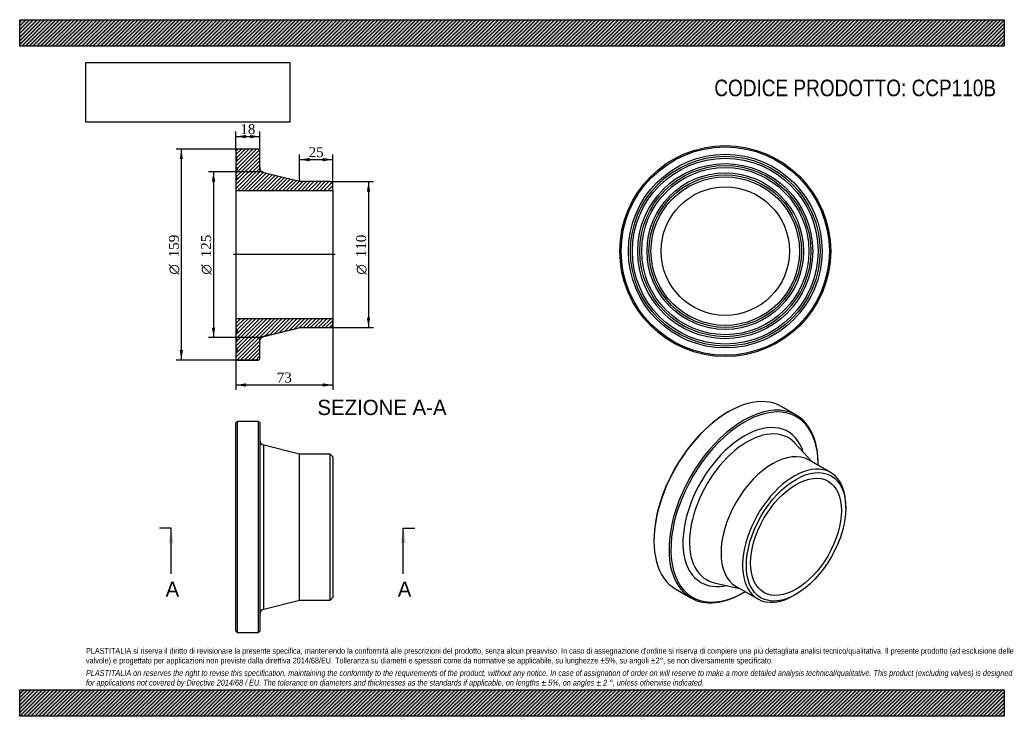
# Model space of a CAD drawing. Header units: millimetres. Extents: x 0 to 742, y 0 to 525.
import ezdxf
from ezdxf.enums import TextEntityAlignment as Align
from ezdxf.lldxf.tags import DXFTag

# ---------------------------------------------------------------- set-up
doc = ezdxf.new("R2010")
doc.units = ezdxf.units.MM
doc.header["$LTSCALE"] = 2.5
for name, color, linetype in [('CCP110B', 7, 'Continuous'), ('Default', 7, 'Continuous'), ('DV4_Default', 7, 'Continuous')]:
    doc.layers.add(name, color=color, linetype=linetype)
doc.styles.add('SEACAD_Solid_Edge_ANSI', font='seans.ttf')
doc.styles.add('SEACAD_Solid_Edge_ANSI1_Symbols', font='semeca1.ttf')
doc.styles.add('SEACAD_Times_New_Roman', font='times.ttf')
tags = doc.linetypes.add('CENTER2', pattern=[28.575, 19.05, -3.175, 3.175, -3.175]).pattern_tags.tags
tags[10:11] = [DXFTag(74, 4), DXFTag(75, 0), DXFTag(340, '0'), DXFTag(46, 0.0), DXFTag(50, 0.0), DXFTag(44, 0.0), DXFTag(45, 0.0)]
tags[8:9] = [DXFTag(74, 4), DXFTag(75, 0), DXFTag(340, '0'), DXFTag(46, 0.0), DXFTag(50, 0.0), DXFTag(44, 0.0), DXFTag(45, 0.0)]
tags[6:7] = [DXFTag(74, 4), DXFTag(75, 0), DXFTag(340, '0'), DXFTag(46, 0.0), DXFTag(50, 0.0), DXFTag(44, 0.0), DXFTag(45, 0.0)]
tags[4:5] = [DXFTag(74, 4), DXFTag(75, 0), DXFTag(340, '0'), DXFTag(46, 0.0), DXFTag(50, 0.0), DXFTag(44, 0.0), DXFTag(45, 0.0)]
doc.dimstyles.new('ANSImm', dxfattribs={"dimtxt": 7.5, "dimasz": 7.5, "dimexe": 3.75, "dimexo": 0, "dimgap": 1.875, "dimtad": 1, "dimdsep": 46, "dimtxsty": 'SEACAD_Times_New_Roman', "dimblk1": '_SE_FILLED', "dimblk2": '_SE_FILLED', "dimsah": 1, "dimcen": 3.75, "dimazin": 0, "dimtfac": 0.85, "dimtdec": 3, "dimtofl": 0, "dimtmove": 0, "dimatfit": 3, "dimfxl": 1, "dimarcsym": 0})
picture_1 = doc.add_image_def('image1.jpg', size_in_pixel=(4302, 1260))

# ---------------------------------------------------------------- blocks, each defined once
blk = doc.blocks.new('SE')
at = {"layer": 'CCP110B', "color": 7, "linetype": 'Continuous'}
for p, q in [((164.09, 222.06), (163.09, 221.06)), ((163.09, 64.06), (163.09, 221.06)), ((164.09, 222.06), (164.09, 63.06)), ((180.09, 222.06), (164.09, 222.06)), ((180.09, 63.06), (180.09, 222.06)), ((181.09, 221.06), (180.09, 222.06)), ((181.09, 221.06), (181.09, 64.06)), ((184.12, 80.82), (184.12, 204.3)), ((211.09, 197.56), (184.12, 204.3)), ((211.09, 87.56), (211.09, 197.56)), ((234.09, 197.56), (211.09, 197.56)), ((234.09, 87.56), (234.09, 197.56)), ((236.09, 195.56), (234.09, 197.56)), ((236.09, 195.56), (236.09, 89.56)), ((234.09, 87.56), (236.09, 89.56)), ((184.12, 80.82), (211.09, 87.56)), ((211.09, 87.56), (234.09, 87.56)), ((163.09, 64.06), (164.09, 63.06)), ((164.09, 63.06), (180.09, 63.06)), ((180.09, 63.06), (181.09, 64.06))]:
    blk.add_line(p, q, dxfattribs=at)
for centre, start, end in [((185.09, 208.18), 180, 255.96376), ((185.09, 76.94), 104.03624, 180)]:
    blk.add_arc(centre, 4, start, end, dxfattribs=at)
blk = doc.blocks.new('SE1')
at = {"layer": 'CCP110B', "color": 7, "linetype": 'Continuous'}
for p, q in [((585.6, 226.97), (574.28, 233.5)), ((534.53, 229.56), (533.82, 229.16)), ((597.72, 191.68), (584.54, 205.95)), ((611.53, 183.71), (595.27, 193.1)), ((602.06, 189.76), (602.06, 190.58)), ((622.92, 156.9), (622.92, 158.53)), ((478.32, 133.01), (478.32, 132.2)), ((523.77, 100.7), (542.72, 96.42)), ((540.27, 97.83), (556.53, 88.44)), ((494.78, 95.8), (506.1, 89.27)), ((545.85, 93.21), (546.55, 93.62)), ((584.03, 91.17), (585.44, 91.98))]:
    blk.add_line(p, q, dxfattribs=at)
for centre, major_axis, start_param, end_param in [((534.53, 164.65), (39.75, 68.85), 0, 3.141593), ((545.85, 158.12), (-39.75, -68.85), 2.356194, 6.283185), ((546.55, 157.71), (39.25, 67.98), 0, 3.936099), ((533.82, 165.06), (-39.25, -67.98), 3.926991, 5.497787), ((546.55, 157.71), (39.25, 67.98), 5.488679, 6.283185), ((546.55, 157.71), (-32.81, -56.83), 2.654128, 6.283185), ((548.69, 156.48), (-30.87, -53.47), 2.965249, 6.283185), ((567.77, 145.46), (-27.5, -47.63), 3.141593, 6.283185), ((548.69, 156.48), (-30.87, -53.47), -3.319303, -3.317936), ((584.03, 136.08), (-27.5, -47.63), 2.356194, 6.283185), ((546.55, 157.71), (-32.81, -56.83), 0, 0.487465), ((548.69, 156.48), (-30.87, -53.47), 0, 0.175355), ((548.69, 156.48), (-30.87, -53.47), 0.175355, 0.177711), ((545.85, 158.12), (-39.75, -68.85), 0, 0.785398), ((584.03, 136.08), (-27.5, -47.63), 0, 0.785398)]:
    blk.add_ellipse(centre, major_axis=major_axis, ratio=0.57735, start_param=start_param, end_param=end_param, dxfattribs=at)
for major_axis in [(26.5, 45.9), (-24.2, -41.92)]:
    blk.add_ellipse((585.44, 135.26), major_axis=major_axis, ratio=0.57735, dxfattribs=at)
blk = doc.blocks.new('SE2')
at = {"layer": 'CCP110B', "color": 7, "linetype": 'Continuous'}
for radius in [79.5, 78.5, 73, 71.5, 70, 66, 64.5, 63, 59, 57.5, 56, 48.4]:
    blk.add_circle((532.06, 350.58), radius, dxfattribs=at)
blk = doc.blocks.new('SE4')
at = {"color": 7, "linetype": 'Continuous', "style": 'SEACAD_Solid_Edge_ANSI'}
blk.add_text('A', height=11.5, dxfattribs=at).set_placement((110.01, 101.55), align=Align.TOP_LEFT)
blk = doc.blocks.new('SE5')
at = {"color": 7, "linetype": 'Continuous', "style": 'SEACAD_Solid_Edge_ANSI'}
blk.add_text('A', height=11.5, dxfattribs=at).set_placement((285.12, 101.55), align=Align.TOP_LEFT)
blk = doc.blocks.new('SEANNOT_GROUP')
at = {"linetype": 'Continuous'}
blk.add_hatch(color=7, dxfattribs=at).paths.add_polyline_path([(116.07, 130.3), (114.16, 141.8), (112.24, 130.3)])
at = {"color": 7, "linetype": 'Continuous'}
blk.add_lwpolyline([(114.16, 107.3), (114.16, 141.8)], dxfattribs=at)
blk = doc.blocks.new('SEANNOT_GROUP1')
at = {"linetype": 'Continuous'}
blk.add_hatch(color=7, dxfattribs=at).paths.add_polyline_path([(291.18, 130.3), (289.26, 141.8), (287.34, 130.3)])
at = {"color": 7, "linetype": 'Continuous'}
blk.add_lwpolyline([(289.26, 107.3), (289.26, 141.8)], dxfattribs=at)
blk = doc.blocks.new('SE3')
at = {"layer": 'Default', "color": 7, "linetype": 'CENTER2'}
for p, q in [((114.16, 141.8), (105.53, 141.8)), ((289.26, 141.8), (297.89, 141.8))]:
    blk.add_line(p, q, dxfattribs=at)
at = {"layer": 'Default', "color": 7, "linetype": 'CENTER2', "const_width": 0.0001}
blk.add_lwpolyline([(114.16, 141.8), (289.26, 141.8)], dxfattribs=at)
at = {"layer": 'Default'}
for name in ['SEANNOT_GROUP', 'SEANNOT_GROUP1', 'SE4', 'SE5']:
    blk.add_blockref(name, (0, 0), dxfattribs=at)
blk = doc.blocks.new('SE6')
at = {"layer": 'CCP110B', "linetype": 'Continuous'}
h = blk.add_hatch(dxfattribs=at)
h.set_pattern_fill('LINE', scale=0.62992, angle=45, style=0)
edge = h.paths.add_edge_path()
edge.add_line((234.09, 402.95), (211.09, 402.95))
edge.add_spline(control_points=[(211.09, 402.95), (202.1, 405.2), (193.11, 407.45), (184.12, 409.7)], knot_values=[0.130288, 0.130288, 0.130288, 0.130288, 0.158088, 0.158088, 0.158088, 0.158088], degree=3, periodic=0)
edge.add_spline(control_points=[(184.12, 409.7), (183.9, 409.75), (183.69, 409.82), (183.29, 410), (183.09, 410.1), (182.72, 410.34), (182.55, 410.48), (182.22, 410.78), (182.07, 410.94), (181.67, 411.46), (181.45, 411.86), (181.23, 412.49), (181.18, 412.7), (181.11, 413.13), (181.09, 413.36), (181.09, 413.58)], knot_values=[0, 0, 0, 0, 0.125, 0.125, 0.25, 0.25, 0.375, 0.375, 0.5, 0.5, 0.75, 0.75, 0.875, 0.875, 1, 1, 1, 1], degree=3, periodic=0)
edge.add_line((181.09, 413.58), (181.09, 426.46))
edge.add_line((181.09, 426.46), (180.09, 427.46))
edge.add_line((180.09, 427.46), (164.09, 427.46))
edge.add_line((164.09, 427.46), (163.09, 426.46))
edge.add_line((163.09, 426.46), (163.09, 420.96))
edge.add_line((163.09, 420.96), (164.19, 419.46))
edge.add_line((164.19, 419.46), (163.09, 417.95))
edge.add_line((163.09, 417.95), (163.09, 413.95))
edge.add_line((163.09, 413.95), (164.19, 412.45))
edge.add_line((164.19, 412.45), (163.09, 410.95))
edge.add_line((163.09, 410.95), (163.09, 406.95))
edge.add_line((163.09, 406.95), (164.19, 405.45))
edge.add_line((164.19, 405.45), (163.09, 403.95))
edge.add_line((163.09, 403.95), (163.09, 396.35))
edge.add_line((163.09, 396.35), (236.09, 396.35))
edge.add_line((236.09, 396.35), (236.09, 400.95))
edge.add_line((236.09, 400.95), (234.09, 402.95))
h = blk.add_hatch(dxfattribs=at)
h.set_pattern_fill('LINE', scale=0.62992, angle=45, style=0)
edge = h.paths.add_edge_path()
edge.add_line((236.09, 294.96), (236.09, 299.57))
edge.add_line((236.09, 299.57), (163.09, 299.57))
edge.add_line((163.09, 299.57), (163.09, 291.96))
edge.add_line((163.09, 291.96), (164.19, 290.46))
edge.add_line((164.19, 290.46), (163.09, 288.96))
edge.add_line((163.09, 288.96), (163.09, 284.96))
edge.add_line((163.09, 284.96), (164.19, 283.46))
edge.add_line((164.19, 283.46), (163.09, 281.96))
edge.add_line((163.09, 281.96), (163.09, 277.96))
edge.add_line((163.09, 277.96), (164.19, 276.46))
edge.add_line((164.19, 276.46), (163.09, 274.96))
edge.add_line((163.09, 274.96), (163.09, 269.46))
edge.add_line((163.09, 269.46), (164.09, 268.46))
edge.add_line((164.09, 268.46), (180.09, 268.46))
edge.add_line((180.09, 268.46), (181.09, 269.46))
edge.add_line((181.09, 269.46), (181.09, 282.34))
edge.add_spline(control_points=[(181.09, 282.34), (181.09, 282.79), (181.16, 283.22), (181.45, 284.06), (181.66, 284.45), (182.07, 284.97), (182.22, 285.14), (182.55, 285.44), (182.72, 285.58), (183.09, 285.82), (183.29, 285.92), (183.69, 286.1), (183.9, 286.17), (184.12, 286.22)], knot_values=[0, 0, 0, 0, 0.25, 0.25, 0.5, 0.5, 0.625, 0.625, 0.75, 0.75, 0.875, 0.875, 1, 1, 1, 1], degree=3, periodic=0)
edge.add_spline(control_points=[(184.12, 286.22), (193.11, 288.47), (202.1, 290.72), (211.09, 292.96)], knot_values=[0, 0, 0, 0, 1, 1, 1, 1], degree=3, periodic=0)
edge.add_line((211.09, 292.96), (234.09, 292.96))
edge.add_line((234.09, 292.96), (236.09, 294.96))
at = {"layer": 'CCP110B', "color": 7, "linetype": 'Continuous'}
for p, q in [((163.09, 426.46), (164.09, 427.46)), ((164.09, 427.46), (163.09, 426.46)), ((163.09, 426.46), (163.09, 426.46)), ((163.09, 426.46), (163.09, 420.96)), ((164.09, 427.46), (164.09, 427.46)), ((180.09, 427.46), (164.09, 427.46)), ((180.09, 427.46), (164.09, 427.46)), ((180.09, 427.46), (180.09, 427.46)), ((180.09, 427.46), (181.09, 426.46)), ((181.09, 426.46), (180.09, 427.46)), ((181.09, 426.46), (181.09, 426.46)), ((181.09, 413.58), (181.09, 426.46)), ((163.09, 420.96), (163.09, 417.95)), ((163.09, 420.96), (164.19, 419.46)), ((164.19, 419.46), (163.09, 417.95)), ((164.19, 419.46), (163.09, 417.96)), ((163.09, 417.96), (163.09, 417.95)), ((163.09, 417.95), (163.09, 413.95)), ((163.09, 413.95), (163.09, 410.96)), ((163.09, 413.95), (164.19, 412.45)), ((164.19, 412.46), (163.09, 410.96)), ((164.19, 412.45), (163.09, 410.95)), ((163.09, 410.96), (163.09, 410.95)), ((163.09, 410.95), (163.09, 406.95)), ((184.12, 409.7), (184.12, 409.7)), ((211.09, 402.95), (184.12, 409.7)), ((211.09, 402.96), (184.12, 409.7)), ((163.09, 406.95), (163.09, 403.96)), ((163.09, 406.95), (164.19, 405.45)), ((164.19, 405.46), (163.09, 403.96)), ((164.19, 405.45), (163.09, 403.95)), ((163.09, 403.96), (163.09, 403.95)), ((163.09, 403.95), (163.09, 396.35)), ((211.09, 402.96), (211.09, 402.95)), ((234.09, 402.96), (211.09, 402.96)), ((234.09, 402.95), (211.09, 402.95)), ((234.09, 402.96), (234.09, 402.95)), ((236.09, 400.96), (234.09, 402.96)), ((234.09, 402.95), (236.09, 400.95)), ((236.09, 400.95), (236.09, 400.96)), ((236.09, 396.35), (236.09, 400.95)), ((163.09, 396.35), (163.09, 299.57)), ((163.09, 396.35), (236.09, 396.35)), ((236.09, 396.35), (236.09, 299.57)), ((236.09, 299.57), (163.09, 299.57)), ((163.09, 299.57), (163.09, 291.96)), ((236.09, 294.96), (236.09, 299.57)), ((163.09, 291.96), (163.09, 291.96)), ((163.09, 291.96), (163.09, 288.96)), ((163.09, 291.96), (164.19, 290.46)), ((163.09, 291.96), (164.19, 290.46)), ((164.19, 290.46), (163.09, 288.96)), ((184.12, 286.22), (211.09, 292.96)), ((211.09, 292.96), (211.09, 292.96)), ((211.09, 292.96), (234.09, 292.96)), ((211.09, 292.96), (234.09, 292.96)), ((236.09, 294.96), (234.09, 292.96)), ((234.09, 292.96), (236.09, 294.96)), ((234.09, 292.96), (234.09, 292.96)), ((236.09, 294.96), (236.09, 294.96)), ((163.09, 288.96), (163.09, 284.96)), ((163.09, 284.96), (163.09, 281.96)), ((163.09, 284.96), (163.09, 284.96)), ((163.09, 284.96), (164.19, 283.46)), ((163.09, 284.96), (164.19, 283.46)), ((164.19, 283.46), (163.09, 281.96)), ((181.09, 269.46), (181.09, 282.34)), ((184.12, 286.22), (184.12, 286.22)), ((163.09, 281.96), (163.09, 277.96)), ((163.09, 277.96), (163.09, 274.96)), ((163.09, 277.96), (163.09, 277.96)), ((163.09, 277.96), (164.19, 276.46)), ((163.09, 277.96), (164.19, 276.46)), ((164.19, 276.46), (163.09, 274.96)), ((163.09, 274.96), (163.09, 269.46)), ((163.09, 269.46), (163.09, 269.46)), ((164.09, 268.46), (163.09, 269.46)), ((163.09, 269.46), (164.09, 268.46)), ((164.09, 268.46), (164.09, 268.46)), ((164.09, 268.46), (180.09, 268.46)), ((164.09, 268.46), (180.09, 268.46)), ((181.09, 269.46), (180.09, 268.46)), ((180.09, 268.46), (181.09, 269.46)), ((180.09, 268.46), (180.09, 268.46)), ((181.09, 269.46), (181.09, 269.46))]:
    blk.add_line(p, q, dxfattribs=at)
for points in [[(184.12, 409.7), (183.26, 409.91), (182.48, 410.42), (181.39, 411.81), (181.09, 412.69), (181.09, 413.58)], [(181.09, 282.34), (181.09, 283.23), (181.39, 284.1), (182.48, 285.5), (183.26, 286.01), (184.12, 286.22)]]:
    blk.add_open_spline(points, degree=3, knots=[0, 0, 0, 0, 0.5, 0.5, 1, 1, 1, 1], dxfattribs=at)
blk.add_open_spline([(184.12, 286.22), (193.11, 288.47), (202.1, 290.72), (211.09, 292.96)], degree=3, dxfattribs=at)
at = {"layer": 'DV4_Default', "color": 7, "linetype": 'CENTER2'}
for p, q in [((181.09, 413.5), (181.09, 410.46)), ((188.03, 408.53), (181.09, 410.46)), ((237.84, 347.96), (161.34, 347.96)), ((188.03, 287.39), (181.09, 285.46)), ((181.09, 282.42), (181.09, 285.46))]:
    blk.add_line(p, q, dxfattribs=at)
blk = doc.blocks.new('DMBLK136')
at = {"layer": 'Default', "linetype": 'Continuous'}
for points in [[(170.59, 438.17), (163.09, 436.92), (170.59, 435.67)], [(173.59, 438.17), (173.59, 435.67), (181.09, 436.92)]]:
    blk.add_hatch(color=7, dxfattribs=at).paths.add_polyline_path(points)
at = {"layer": 'Default', "color": 7, "linetype": 'Continuous'}
for p, q in [((163.09, 426.46), (163.09, 440.67)), ((181.09, 426.46), (181.09, 440.67)), ((163.09, 436.92), (181.09, 436.92))]:
    blk.add_line(p, q, dxfattribs=at)
at = {"layer": 'Default', "color": 7, "linetype": 'Continuous', "style": 'SEACAD_Times_New_Roman'}
blk.add_text('18', height=7.5, dxfattribs=at).set_placement((166.4, 446.29), align=Align.TOP_LEFT)
blk = doc.blocks.new('_SE_FILLED')
at = {"color": 0}
blk.add_line((0, 0), (-1, 0), dxfattribs=at)
blk.add_solid([(0, 0), (-1, -0.1665), (-1, 0.1665), (0, 0)], dxfattribs=at)
blk = doc.blocks.new('DMBLK137')
at = {"layer": 'Default', "linetype": 'Continuous'}
for points in [[(218.59, 420.79), (211.09, 419.54), (218.59, 418.29)], [(228.59, 420.79), (228.59, 418.29), (236.09, 419.54)]]:
    blk.add_hatch(color=7, dxfattribs=at).paths.add_polyline_path(points)
at = {"layer": 'Default', "color": 7, "linetype": 'Continuous'}
for p, q in [((211.09, 402.95), (211.09, 423.29)), ((236.09, 396.36), (236.09, 423.29)), ((211.09, 419.54), (236.09, 419.54))]:
    blk.add_line(p, q, dxfattribs=at)
at = {"layer": 'Default', "color": 7, "linetype": 'Continuous', "style": 'SEACAD_Times_New_Roman'}
blk.add_text('25', height=7.5, dxfattribs=at).set_placement((217.9, 428.92), align=Align.TOP_LEFT)
blk = doc.blocks.new('DMBLK138')
at = {"layer": 'Default', "linetype": 'Continuous'}
for points in [[(170.59, 248.44), (170.59, 250.94), (163.09, 249.69)], [(228.59, 248.44), (236.09, 249.69), (228.59, 250.94)]]:
    blk.add_hatch(color=7, dxfattribs=at).paths.add_polyline_path(points)
at = {"layer": 'Default', "color": 7, "linetype": 'Continuous'}
for p, q in [((163.09, 299.56), (163.09, 245.94)), ((236.09, 299.56), (236.09, 245.94)), ((163.09, 249.69), (236.09, 249.69))]:
    blk.add_line(p, q, dxfattribs=at)
at = {"layer": 'Default', "color": 7, "linetype": 'Continuous', "style": 'SEACAD_Times_New_Roman'}
blk.add_text('73', height=7.5, dxfattribs=at).set_placement((193.9, 259.06), align=Align.TOP_LEFT)
blk = doc.blocks.new('GDimGGroup')
at = {"layer": 'Default', "linetype": 'Continuous'}
for points in [[(120.62, 419.96), (123.12, 419.96), (121.87, 427.46)], [(120.62, 275.96), (121.87, 268.46), (123.12, 275.96)]]:
    blk.add_hatch(color=7, dxfattribs=at).paths.add_polyline_path(points)
at = {"layer": 'Default', "color": 7, "linetype": 'Continuous'}
for p, q in [((180.09, 427.46), (118.12, 427.46)), ((121.87, 427.46), (121.87, 268.46)), ((180.09, 268.46), (118.12, 268.46))]:
    blk.add_line(p, q, dxfattribs=at)
for s, style, p in [('159', 'SEACAD_Times_New_Roman', (112.5, 345.95)), ('O', 'SEACAD_Solid_Edge_ANSI1_Symbols', (112.5, 332.9))]:
    blk.add_text(s, height=7.5, rotation=90, dxfattribs=dict(at, style=style)).set_placement(p, align=Align.TOP_LEFT)
blk = doc.blocks.new('GDimGGroup1')
at = {"layer": 'Default', "linetype": 'Continuous'}
for points in [[(144.95, 402.96), (147.45, 402.96), (146.2, 410.46)], [(144.95, 292.96), (146.2, 285.46), (147.45, 292.96)]]:
    blk.add_hatch(color=7, dxfattribs=at).paths.add_polyline_path(points)
at = {"layer": 'Default', "color": 7, "linetype": 'Continuous'}
for p, q in [((181.09, 410.46), (142.45, 410.46)), ((146.2, 410.46), (146.2, 285.46)), ((181.09, 285.46), (142.45, 285.46))]:
    blk.add_line(p, q, dxfattribs=at)
for s, style, p in [('125', 'SEACAD_Times_New_Roman', (136.82, 345.95)), ('O', 'SEACAD_Solid_Edge_ANSI1_Symbols', (136.82, 332.9))]:
    blk.add_text(s, height=7.5, rotation=90, dxfattribs=dict(at, style=style)).set_placement(p, align=Align.TOP_LEFT)
blk = doc.blocks.new('GDimGGroup2')
at = {"layer": 'Default', "linetype": 'Continuous'}
for points in [[(264.32, 395.45), (263.07, 402.95), (261.82, 395.45)], [(264.32, 300.46), (261.82, 300.46), (263.07, 292.96)]]:
    blk.add_hatch(color=7, dxfattribs=at).paths.add_polyline_path(points)
at = {"layer": 'Default', "color": 7, "linetype": 'Continuous'}
for p, q in [((234.09, 402.95), (266.82, 402.95)), ((263.07, 402.95), (263.07, 292.96)), ((234.09, 292.96), (266.82, 292.96))]:
    blk.add_line(p, q, dxfattribs=at)
for s, style, p in [('110', 'SEACAD_Times_New_Roman', (253.69, 345.95)), ('O', 'SEACAD_Solid_Edge_ANSI1_Symbols', (253.69, 332.9))]:
    blk.add_text(s, height=7.5, rotation=90, dxfattribs=dict(at, style=style)).set_placement(p, align=Align.TOP_LEFT)

msp = doc.modelspace()

# ---------------------------------------------------------------- hatches: boundary and pattern name
at = {"layer": 'Default', "linetype": 'Continuous'}
h = msp.add_hatch(dxfattribs=at)
h.set_pattern_fill('LINE', scale=0.62992, angle=45, style=0)
h.paths.add_polyline_path([(742.5, 505), (742.5, 525), (0, 525), (0, 505)])
for points in [[(742.5, 505), (742.5, 525), (0, 525), (0, 505)], [(742.5, 0), (742.5, 20), (0, 20), (0, 0)]]:
    msp.add_hatch(color=7, dxfattribs=at).paths.add_polyline_path(points)
h = msp.add_hatch(dxfattribs=at)
h.set_pattern_fill('LINE', scale=0.62992, angle=45, style=0)
h.paths.add_polyline_path([(742.5, 0), (742.5, 20), (0, 20), (0, 0)])

# ---------------------------------------------------------------- linework, layer by layer
at = {"layer": 'Default', "color": 7, "linetype": 'Continuous'}
for p, q in [((0, 525), (742.5, 525)), ((0, 505), (0, 525)), ((742.5, 525), (742.5, 505)), ((742.5, 505), (0, 505)), ((0, 20), (742.5, 20)), ((0, 0), (0, 20)), ((742.5, 20), (742.5, 0)), ((742.5, 0), (0, 0))]:
    msp.add_line(p, q, dxfattribs=at)

# ---------------------------------------------------------------- block references
at = {"layer": 'Default'}
for name in ['GDimGGroup', 'SE6', 'SE2', 'GDimGGroup1', 'GDimGGroup2', 'SE1', 'SE', 'SE3']:
    msp.add_blockref(name, (0, 0), dxfattribs=at)

# ---------------------------------------------------------------- texts
at = {"layer": 'Default', "color": 7, "linetype": 'Continuous', "style": 'SEACAD_Solid_Edge_ANSI'}
msp.add_text('SEZIONE A-A', height=11.5, dxfattribs=at).set_placement((224.506, 238.551), align=Align.TOP_LEFT)
at = {"layer": 'Default', "attachment_point": 1}
for s, insert, char_height, width in [('{\\fArial Narrow|b0||i0||c0|p34;\\C7;\\H12.5;\\W1.;CODICE PRODOTTO: CCP110B}', (523.82, 479.835), 12.5, 212.90343), ("{\\fArial Narrow|b0||i0||c0|p34;\\C7;\\H4.375;\\W1.;PLASTITALIA si riserva il diritto di revisionare la presente specifica, mantenendo la conformità alle prescrizioni del prodotto, senza alcun preavviso. In caso di assegnazione d'ordine si riserva di compiere una più dettagliata analisi tecnico/qualitativa. Il presente prodotto (ad esclusione delle \\P}{\\fArial Narrow|b0||i0||c0|p34;\\C7;\\H4.375;\\W1.;valvole) è progettato per applicazioni non previste dalla direttiva 2014/68/EU. Tolleranza su diametri e spessori come da normative se applicabile, su lunghezze ±5%, su angoli ±2°, se non diversamente specificato.\\P}{\\fArial Narrow|b0||i0||c0|p34;\\C7;\\H1.25;\\W1.;   \\P}{\\fArial Narrow|b0||i1||c0|p34;\\C7;\\H4.375;\\W1.;PLASTITALIA on reserves the right to revise this specification, maintaining the conformity to the requirements of the product, without any notice. In case of assignation of order on will reserve to make a more detailed analysis technical/qualitative. This product (excluding valves) is designed \\P}{\\fArial Narrow|b0||i1||c0|p34;\\C7;\\H4.375;\\W1.;for applications not covered by Directive 2014/68 / EU. The tolerance on diameters and thicknesses as the standards if applicable, on lengths ± 5%, on angles ± 2 °, unless otherwise indicated.\\P}", (50, 51.506), 4.375, 642.5)]:
    msp.add_mtext(s, dxfattribs=dict(at, insert=insert, char_height=char_height, width=width))

# ---------------------------------------------------------------- dimensions: what is measured, and where the dimension line sits
at = {"layer": 'Default', "color": 7, "linetype": 'Continuous'}
for base, p1, p2, picture, middle in [((163.088, 436.919), (163.088, 426.455), (181.088, 426.455), 'DMBLK136', (172.088, 436.919)), ((163.088, 249.688), (163.088, 299.559), (236.088, 299.559), 'DMBLK138', (199.588, 249.688))]:
    dim = msp.add_linear_dim(base=base, p1=p1, p2=p2, angle=0, text='\\A1;<>', dimstyle='ANSImm', dxfattribs=at)
    dim.commit()
    dim.dimension.update_dxf_attribs({"geometry": picture, "text_midpoint": middle, "dimtype": 161})
dim = msp.add_linear_dim(base=(236.088, 419.544), p1=(211.088, 402.954), p2=(236.088, 396.359), text='\\A1;<>', dimstyle='ANSImm', dxfattribs=at)
dim.commit()
dim.dimension.update_dxf_attribs({"geometry": 'DMBLK137', "text_midpoint": (223.588, 419.544), "dimtype": 160})

# ---------------------------------------------------------------- pictures from other files: only their frames are drawn
image = msp.add_image(picture_1, insert=(50, 447.758), size_in_units=(153.643, 45))
image.dxf.flags = 7

doc.saveas('drawing.dxf')
